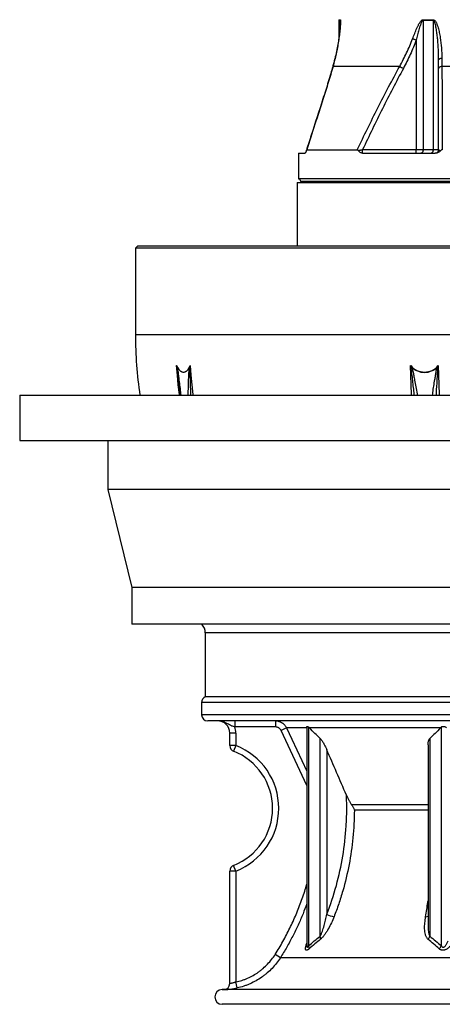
# Model space of a CAD drawing. Header units: millimetres. Extents: x 1849 to 3575, y 677 to 4294.
# Tile 1 of 7: x 1849 to 2539, y 677 to 2285. Entities that reach past the tile are written whole.
import ezdxf

# ---------------------------------------------------------------- set-up
doc = ezdxf.new("R2010")
doc.units = ezdxf.units.MM
doc.header["$LTSCALE"] = 2

msp = doc.modelspace()

# ---------------------------------------------------------------- linework, layer by layer
at = {"color": 7, "linetype": 'Continuous', "lineweight": 25}
for p, q in [((2370.3, 2283.2), (2370.3, 2253.6)), ((2508, 2284.6), (2524.4, 2284.6)), ((2524.4, 2283.2), (2508, 2283.2)), ((2508, 2283.2), (2508, 2072.5)), ((2524.4, 2283.2), (2524.4, 2072.5)), ((2496.7, 2251.4), (2496.7, 2072.5)), ((2469.8, 2208.4), (2360.9, 2208.4)), ((2885.7, 2208.4), (2538.8, 2208.4)), ((2304.3, 2066.5), (2304.3, 2024.5)), ((2304.3, 2066.5), (2314.9, 2066.5)), ((2318, 2072.2), (2400.6, 2072.2)), ((2409.2, 2072.5), (2496.7, 2072.5)), ((2409.3, 2066.5), (2527.9, 2066.5)), ((2496.7, 2072.5), (2508, 2072.5)), ((2508, 2072.5), (2524.4, 2072.5)), ((2524.4, 2072.5), (2533.4, 2072.5)), ((2302.3, 2018.5), (2302.3, 1915.5)), ((2302.3, 2018.5), (2642.3, 2018.5)), ((3120.3, 2024.5), (2304.3, 2024.5)), ((2308.3, 2020.5), (2308.3, 2018.5)), ((2042.3, 1915.5), (2038.3, 1911.5)), ((2042.3, 1915.5), (3351.3, 1915.5)), ((2038.3, 1911.5), (2038.3, 1770.1)), ((3355.1, 1911.5), (2038.3, 1911.5)), ((2109.9, 1682.3), (2111.1, 1671.5)), ((2110, 1681.6), (2110, 1682.3)), ((1849.3, 1671.5), (1849.3, 1597.5)), ((1849.3, 1671.5), (3575.3, 1671.5)), ((1849.3, 1597.5), (3575.3, 1597.5)), ((1993.3, 1597.5), (1993.3, 1517.5)), ((1993.3, 1517.5), (2032.3, 1357.5)), ((3431.3, 1517.5), (1993.3, 1517.5)), ((2032.3, 1357.5), (2032.3, 1297.5)), ((3392.3, 1357.5), (2032.3, 1357.5)), ((3392.3, 1297.5), (2032.3, 1297.5)), ((2152.3, 1283.5), (2152.3, 1178.8)), ((3272.3, 1178.8), (2152.3, 1178.8)), ((2146.3, 1169.7), (2146.3, 1149.7)), ((2687.7, 1139.7), (2156.3, 1139.7)), ((2200.5, 1139.7), (2200.5, 1129.7)), ((2267.1, 1129.7), (2200.5, 1129.7)), ((2267.1, 1139.7), (2267.1, 1129.7)), ((2285.2, 1128.1), (2276.2, 1123.9)), ((2318.2, 1128.1), (2285.2, 1128.1)), ((2318.1, 1129.4), (2318.1, 773)), ((2321, 1129.6), (2321, 772.4)), ((2536.2, 1128.1), (2322.6, 1128.1)), ((2537.8, 772.4), (2537.8, 1129.6)), ((2202.3, 1119.7), (2192.3, 1119.7)), ((2192.3, 1099.3), (2192.3, 1119.7)), ((2202.3, 1119.7), (2202.3, 1099.3)), ((2339.8, 787.9), (2339.8, 1111)), ((2519, 1111), (2519, 787.9)), ((2202.3, 1099.3), (2192.3, 1099.3)), ((2202.3, 1099.3), (2198.6, 1090)), ((2516.1, 1100.4), (2516.1, 807.4)), ((2350.7, 1092.5), (2350.7, 823.8)), ((2202.3, 894.4), (2198.6, 903.7)), ((2192.3, 710.9), (2192.3, 894.4)), ((2202.3, 894.4), (2192.3, 894.4)), ((2202.3, 894.4), (2202.3, 713.3)), ((2516.2, 807.4), (2516.2, 807)), ((2516.2, 807), (2516.2, 807.4)), ((2274.9, 753), (2266.5, 758.3)), ((2682.8, 753), (2274.9, 753)), ((2204.4, 703.5), (2202.3, 713.3)), ((3244.8, 700.9), (2179.8, 700.9)), ((3244.8, 676.9), (2179.8, 676.9))]:
    msp.add_line(p, q, dxfattribs=at)
at = {"color": 8, "linetype": 'Continuous', "lineweight": 25}
for p, q in [((2372.6, 2283.2), (2370.3, 2283.2)), ((2370.4, 2284.6), (2372.7, 2284.6)), ((2372.6, 2283.2), (2372.6, 2274.3)), ((2712.3, 2020.5), (2308.3, 2020.5)), ((3386.3, 1770.1), (2038.3, 1770.1)), ((3272.3, 1283.5), (2152.3, 1283.5)), ((3278.3, 1169.7), (2146.3, 1169.7)), ((3278.3, 1149.7), (2146.3, 1149.7)), ((2318.1, 1034.2), (2276.2, 1123.9)), ((2516.1, 1002.6), (2391.3, 1002.6)), ((2516.1, 994), (2395.8, 994)), ((2317.7, 775.6), (2318.1, 776.8)), ((2317.7, 775.6), (2318.1, 775.9))]:
    msp.add_line(p, q, dxfattribs=at)
at = {"color": 7, "linetype": 'Continuous', "lineweight": 25, "flags": 128}
for points in [[(2490.9, 2253.6), (2491.5, 2253.4), (2492.2, 2253.1), (2492.9, 2252.8), (2493.6, 2252.6), (2494.4, 2252.3), (2495.1, 2252), (2495.9, 2251.7), (2496.7, 2251.4)], [(2538.7, 2221.8), (2537.6, 2221.5), (2536.5, 2221.3), (2535.6, 2220.9), (2534.8, 2220.5), (2534.2, 2220.1), (2533.8, 2219.7), (2533.5, 2219.3), (2533.4, 2218.8)], [(2538.8, 2208.4), (2537.7, 2208.1), (2536.6, 2207.8), (2535.7, 2207.4), (2534.9, 2207), (2534.2, 2206.6), (2533.8, 2206.1), (2533.5, 2205.6), (2533.4, 2205.1)], [(2508, 2072.5), (2507.9, 2071.3), (2507.7, 2070.2), (2507.4, 2069.1), (2506.9, 2068.2), (2506.4, 2067.5), (2505.8, 2066.9), (2505.1, 2066.6), (2504.4, 2066.5)], [(2524.4, 2072.5), (2524.3, 2071.3), (2524.1, 2070.2), (2523.8, 2069.1), (2523.4, 2068.2), (2522.9, 2067.5), (2522.3, 2066.9), (2521.7, 2066.6), (2521.1, 2066.5)], [(2105.5, 1719.8), (2107.3, 1716.4), (2109.2, 1713.6), (2111.3, 1711.5), (2113.5, 1710), (2115.7, 1709.3), (2118, 1709.3), (2120.2, 1710), (2122.2, 1711.5), (2124.2, 1713.6), (2125.9, 1716.4), (2127.4, 1719.8)], [(2126.9, 1717.8), (2125.2, 1714.6), (2123.4, 1712.1), (2121.3, 1710.2), (2119.2, 1709.1), (2116.9, 1708.7), (2114.6, 1709.1), (2112.3, 1710.2), (2110.2, 1712.1), (2108.1, 1714.6), (2106.2, 1717.8)]]:
    msp.add_lwpolyline(points, dxfattribs=at)
at = {"color": 8, "linetype": 'Continuous', "lineweight": 25, "flags": 128}
for points in [[(2360.9, 2208.4), (2360.6, 2208.1), (2360.5, 2207.8)], [(2344.9, 2155.7), (2344.5, 2155.5), (2344.5, 2155.4)], [(2110.3, 1671.5), (2110.1, 1672.8), (2108.3, 1688.4), (2106.7, 1704.1), (2105.5, 1719.8)], [(2127.4, 1719.8), (2128.6, 1704.1), (2130.1, 1688.4), (2132, 1672.8), (2132.1, 1671.5)], [(2489.3, 1671.5), (2489.3, 1672.8), (2488.7, 1688.4), (2488.1, 1704.1), (2487.7, 1719.8)], [(2532.8, 1719.8), (2533.2, 1704.1), (2533.8, 1688.4), (2534.4, 1672.8), (2534.4, 1671.5)], [(2285.2, 1128.1), (2293.7, 1110), (2318.1, 1057.8)]]:
    msp.add_lwpolyline(points, dxfattribs=at)
at = {"color": 7, "linetype": 'Continuous', "lineweight": 25}
for centre, radius, start, end in [((2380.3, 2283.2), 10, 171.9901, 180), ((2382.7, 2283.2), 10.1, 172.0446, 180.0002), ((2524.6, 2283.2), 16.6, 175.2048, 180.006), ((2542.5, 2283.2), 18.1, 175.5885, 180.006), ((2684.7, 2592.4), 440.1, 240.7599, 241.6518), ((2359.6, 2071.1), 49.6, 354.6599, 1.5858), ((2453.6, 2071), 43.2, 354.0133, 1.9891), ((2527.4, 2072.5), 6, 270, 0), ((2304.3, 2020.5), 4, 0, 90), ((2712.3, 1770.1), 674, 180, 188.4132), ((2109.4, 1714.3), 4.69, 133.2792, 139.0988), ((2131.1, 1722.6), 6.42, 228.7011, 233.598), ((2510.3, 1738.5), 29.3, 219.71, 320.29), ((2532.2, 1620.6), 106.3, 113.9746, 114.4268), ((2510.3, 1738.4), 29.7, 224.1065, 315.8935), ((2555.7, 1772.5), 59.8, 246.2724, 247.1046), ((2132.3, 1283.5), 20, 0, 44.6854), ((2156.3, 1169.7), 10, 113.5782, 180), ((2156.3, 1149.7), 10, 180, 270), ((2172.3, 1119.7), 20, 360, 90), ((2172.3, 1119.7), 30, 360, 19.4712), ((2202.3, 1099.3), 10, 180, 248.6763), ((2162.3, 996.9), 110, 291.3237, 68.6763), ((2162.3, 996.9), 100, 291.3237, 68.6763), ((2202.3, 894.4), 10, 111.3237, 180), ((2370.9, 865.4), 46.3, 244.0989, 259.5646), ((2330.8, 784.1), 9.83, 355.0374, 22.9584), ((2504.6, 793.7), 15.5, 317.5714, 338.0915), ((2312.7, 768.6), 9.18, 352.842, 25.067), ((2523.3, 778.8), 15.8, 314.1076, 336.4366), ((2182.3, 710.9), 10, 271.4023, 0), ((2179.8, 688.9), 12, 90, 270), ((2179.8, 812.9), 112, 270, 271.4033)]:
    msp.add_arc(centre, radius, start, end, dxfattribs=at)
at = {"color": 8, "linetype": 'Continuous', "lineweight": 25}
msp.add_arc((2512.1, 829.9), 9.99, 270.2101, 293.2023, dxfattribs=at)
at = {"color": 7, "linetype": 'Continuous', "lineweight": 25}
for points, knots in [([(2372.7, 2284.6), (2372.8, 2284.6), (2372.8, 2284.6), (2372.9, 2284.4), (2372.9, 2284.2), (2373, 2283.7), (2373.1, 2283.2), (2373.1, 2282), (2373.1, 2281.4), (2373.1, 2280.1), (2373, 2279.4), (2373, 2277.2), (2372.9, 2275.6), (2372.6, 2272.5), (2372.5, 2270.9), (2372.1, 2266), (2371.7, 2262.7), (2370.9, 2256.1), (2370.4, 2252.7), (2369.3, 2245.9), (2368.7, 2242.5), (2367.4, 2235.7), (2366.8, 2232.3), (2364.5, 2222), (2362.8, 2215.2), (2360.9, 2208.4)], [0, 0, 0, 0, 0.015625, 0.015625, 0.03125, 0.03125, 0.0625, 0.0625, 0.09375, 0.09375, 0.125, 0.125, 0.1875, 0.1875, 0.25, 0.25, 0.375, 0.375, 0.5, 0.5, 0.625, 0.625, 0.75, 0.75, 1, 1, 1, 1]), ([(2490.9, 2253.6), (2492, 2256.5), (2493.1, 2259.4), (2495.4, 2265.1), (2496.5, 2267.9), (2498.4, 2272.1), (2499.1, 2273.5), (2500.4, 2276.2), (2501.1, 2277.6), (2502.3, 2279.6), (2502.7, 2280.2), (2503.6, 2281.4), (2504.1, 2282), (2505.1, 2283.1), (2505.6, 2283.6), (2506.5, 2284.2), (2506.8, 2284.3), (2507.4, 2284.6), (2507.7, 2284.6), (2508, 2284.6)], [0, 0, 0, 0, 0.25, 0.25, 0.5, 0.5, 0.625, 0.625, 0.75, 0.75, 0.8125, 0.8125, 0.875, 0.875, 0.9375, 0.9375, 0.96875, 0.96875, 1, 1, 1, 1]), ([(2508, 2283.2), (2507.8, 2283.2), (2507.7, 2283.2), (2507.4, 2283.1), (2507.3, 2283), (2506.9, 2282.7), (2506.6, 2282.5), (2506, 2281.7), (2505.6, 2281), (2505, 2279.8), (2504.7, 2279.1), (2504.2, 2277.8), (2503.9, 2277.1), (2503.2, 2275.1), (2502.7, 2273.7), (2501.9, 2271), (2501.5, 2269.6), (2500.3, 2265.4), (2499.6, 2262.6), (2498.1, 2257), (2497.4, 2254.2), (2496.7, 2251.4)], [0, 0, 0, 0, 0.015625, 0.015625, 0.03125, 0.03125, 0.0625, 0.0625, 0.125, 0.125, 0.1875, 0.1875, 0.25, 0.25, 0.375, 0.375, 0.5, 0.5, 0.75, 0.75, 1, 1, 1, 1]), ([(2524.4, 2284.6), (2524.7, 2284.6), (2525.1, 2284.6), (2525.6, 2284.4), (2525.9, 2284.2), (2526.7, 2283.7), (2527.2, 2283.3), (2528, 2282.2), (2528.4, 2281.7), (2529.1, 2280.5), (2529.4, 2279.9), (2530.3, 2278.1), (2530.8, 2276.8), (2531.7, 2274.2), (2532.1, 2272.9), (2533.3, 2268.9), (2533.9, 2266.2), (2535.1, 2260.7), (2535.6, 2257.9), (2536.9, 2249.6), (2537.5, 2244.1), (2538.4, 2232.9), (2538.7, 2227.4), (2538.7, 2221.8)], [0, 0, 0, 0, 0.015625, 0.015625, 0.03125, 0.03125, 0.0625, 0.0625, 0.09375, 0.09375, 0.125, 0.125, 0.1875, 0.1875, 0.25, 0.25, 0.375, 0.375, 0.5, 0.5, 0.75, 0.75, 1, 1, 1, 1]), ([(2533.4, 2218.8), (2533.4, 2224.4), (2533.3, 2229.9), (2532.8, 2241), (2532.4, 2246.5), (2531.6, 2254.8), (2531.3, 2257.5), (2530.6, 2263), (2530.3, 2265.8), (2529.6, 2269.9), (2529.3, 2271.2), (2528.8, 2273.9), (2528.5, 2275.3), (2527.9, 2277.3), (2527.7, 2277.9), (2527.3, 2279.2), (2527.1, 2279.9), (2526.7, 2280.8), (2526.6, 2281.1), (2526.2, 2281.7), (2526.1, 2282), (2525.7, 2282.5), (2525.5, 2282.7), (2525, 2283.1), (2524.7, 2283.2), (2524.4, 2283.2)], [0, 0, 0, 0, 0.25, 0.25, 0.5, 0.5, 0.625, 0.625, 0.75, 0.75, 0.8125, 0.8125, 0.875, 0.875, 0.90625, 0.90625, 0.9375, 0.9375, 0.953125, 0.953125, 0.96875, 0.96875, 0.984375, 0.984375, 1, 1, 1, 1]), ([(2372.9, 2280.3), (2372.9, 2280.3), (2372.9, 2280), (2372.9, 2279), (2372.8, 2277.1), (2372.6, 2274.4), (2372.3, 2270.6), (2371.8, 2265.4), (2371, 2258.4), (2369.7, 2249.4), (2367.8, 2238.5), (2365.3, 2226.6), (2362.9, 2216.3), (2361, 2209.9), (2360.4, 2207.8)], [0, 0, 0, 0, 0.00023, 0.024204, 0.056029, 0.092728, 0.152645, 0.221032, 0.306558, 0.439059, 0.587141, 0.745545, 0.915652, 1, 1, 1, 1]), ([(2469.8, 2208.4), (2473.8, 2215.7), (2477.6, 2223.1), (2484.7, 2238.1), (2487.9, 2245.8), (2490.9, 2253.6)], [0, 0, 0, 0, 0.5, 0.5, 1, 1, 1, 1]), ([(2496.7, 2251.4), (2493.8, 2243.4), (2490.6, 2235.6), (2483.6, 2220.1), (2479.8, 2212.6), (2475.8, 2205.1)], [0, 0, 0, 0, 0.5, 0.5, 1, 1, 1, 1]), ([(2360.5, 2207.8), (2360.5, 2207.7), (2359.4, 2204.1), (2357, 2195.8), (2353.2, 2183.1), (2349, 2169.4), (2346, 2160.1), (2344.5, 2155.4)], [0, 0, 0, 0, 0.005195, 0.215172, 0.476087, 0.732946, 1, 1, 1, 1]), ([(2360.9, 2208.4), (2359.7, 2204), (2358.4, 2199.7), (2355.8, 2191), (2354.5, 2186.6), (2350.5, 2173.4), (2347.7, 2164.6), (2344.9, 2155.7)], [0, 0, 0, 0, 0.25, 0.25, 0.5, 0.5, 1, 1, 1, 1]), ([(2400.6, 2072.2), (2411.6, 2095.2), (2422.7, 2118), (2445.7, 2163.5), (2457.5, 2186), (2469.8, 2208.4)], [0, 0, 0, 0, 0.5, 0.5, 1, 1, 1, 1]), ([(2475.8, 2205.1), (2464, 2183.3), (2452.6, 2161.3), (2430.5, 2117.1), (2419.7, 2094.8), (2409.2, 2072.5)], [0, 0, 0, 0, 0.5, 0.5, 1, 1, 1, 1]), ([(2344.5, 2155.4), (2338.1, 2135.7), (2329.1, 2107.6), (2320.1, 2079.5), (2317.4, 2071.2)], [0, 0, 0, 0, 0.704889, 1, 1, 1, 1]), ([(2317.2, 2070.7), (2317.1, 2070.4), (2317.1, 2070.1), (2316.9, 2069.5), (2316.8, 2069.2), (2316.5, 2068.5), (2316.3, 2068.1), (2316, 2067.3), (2315.8, 2067), (2315.4, 2066.6), (2315.1, 2066.5), (2314.9, 2066.5)], [0, 0, 0, 0, 0.125, 0.125, 0.25, 0.25, 0.5, 0.5, 0.75, 0.75, 1, 1, 1, 1]), ([(2318, 2072.2), (2317.9, 2072.2), (2317.8, 2072.1), (2317.7, 2072), (2317.6, 2071.9), (2317.5, 2071.6), (2317.4, 2071.5), (2317.3, 2071.1), (2317.3, 2070.9), (2317.2, 2070.7)], [0, 0, 0, 0, 0.25, 0.25, 0.5, 0.5, 0.75, 0.75, 1, 1, 1, 1]), ([(2402.3, 2071), (2402.2, 2071.2), (2402.1, 2071.4), (2401.8, 2071.6), (2401.7, 2071.8), (2401.4, 2072), (2401.2, 2072.1), (2400.9, 2072.2), (2400.8, 2072.2), (2400.6, 2072.2)], [0, 0, 0, 0, 0.25, 0.25, 0.5, 0.5, 0.75, 0.75, 1, 1, 1, 1]), ([(2402.3, 2071), (2402.8, 2071.1), (2403.3, 2071.2), (2404.5, 2071.5), (2405, 2071.6), (2406.2, 2071.8), (2406.8, 2072), (2408, 2072.2), (2408.6, 2072.3), (2409.2, 2072.5)], [0, 0, 0, 0, 0.25, 0.25, 0.5, 0.5, 0.75, 0.75, 1, 1, 1, 1]), ([(2409, 2066.5), (2408.3, 2066.5), (2407.7, 2066.7), (2406.5, 2067.2), (2405.9, 2067.5), (2404.8, 2068.3), (2404.2, 2068.7), (2403.5, 2069.5), (2403.2, 2069.8), (2402.7, 2070.3), (2402.5, 2070.7), (2402.3, 2071)], [0, 0, 0, 0, 0.25, 0.25, 0.5, 0.5, 0.75, 0.75, 0.875, 0.875, 1, 1, 1, 1]), ([(2536.8, 2070.8), (2536.5, 2070.5), (2536.2, 2070.2), (2535.6, 2069.6), (2535.2, 2069.3), (2534.2, 2068.6), (2533.5, 2068.1), (2532, 2067.3), (2531.2, 2067), (2530, 2066.7), (2529.6, 2066.6), (2528.7, 2066.5), (2528.3, 2066.5), (2527.9, 2066.5)], [0, 0, 0, 0, 0.125, 0.125, 0.25, 0.25, 0.5, 0.5, 0.75, 0.75, 0.875, 0.875, 1, 1, 1, 1]), ([(2533.4, 2072.5), (2533.4, 2072.3), (2533.5, 2072.2), (2533.7, 2071.9), (2533.8, 2071.9), (2534, 2071.7), (2534.1, 2071.7), (2534.5, 2071.4), (2534.9, 2071.3), (2535.8, 2071.1), (2536.3, 2070.9), (2536.8, 2070.8)], [0, 0, 0, 0, 0.25, 0.25, 0.375, 0.375, 0.5, 0.5, 0.75, 0.75, 1, 1, 1, 1]), ([(2539.4, 2072.2), (2539.1, 2072.2), (2538.9, 2072.1), (2538.4, 2072), (2538.2, 2071.9), (2537.5, 2071.6), (2537.2, 2071.2), (2536.8, 2070.8)], [0, 0, 0, 0, 0.25, 0.25, 0.5, 0.5, 1, 1, 1, 1]), ([(2105.9, 1717.4), (2105.8, 1718.1), (2105.7, 1718.7), (2105.6, 1719.4), (2105.6, 1719.5), (2105.6, 1719.6), (2105.5, 1719.7), (2105.5, 1719.7), (2105.5, 1719.8), (2105.5, 1719.8)], [0, 0, 0, 0, 0.001017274, 0.001017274, 0.001017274, 0.001184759, 0.001184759, 0.001184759, 0.001208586, 0.001208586, 0.001208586, 0.001208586]), ([(2127.3, 1717.4), (2127.3, 1718.1), (2127.3, 1718.7), (2127.4, 1719.4), (2127.4, 1719.5), (2127.4, 1719.6), (2127.4, 1719.7), (2127.4, 1719.7), (2127.4, 1719.8), (2127.4, 1719.8)], [0, 0, 0, 0, 0.001017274, 0.001017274, 0.001017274, 0.001184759, 0.001184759, 0.001184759, 0.001208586, 0.001208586, 0.001208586, 0.001208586]), ([(2488.2, 1717.4), (2488.1, 1718.1), (2487.9, 1718.7), (2487.8, 1719.4), (2487.8, 1719.5), (2487.8, 1719.6), (2487.7, 1719.7), (2487.7, 1719.7), (2487.7, 1719.8), (2487.7, 1719.8)], [0, 0, 0, 0, 0.001017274, 0.001017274, 0.001017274, 0.001184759, 0.001184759, 0.001184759, 0.001208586, 0.001208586, 0.001208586, 0.001208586]), ([(2532.4, 1717.4), (2532.6, 1718.1), (2532.7, 1718.7), (2532.8, 1719.4), (2532.8, 1719.5), (2532.8, 1719.6), (2532.8, 1719.7), (2532.8, 1719.7), (2532.8, 1719.8), (2532.8, 1719.8)], [0, 0, 0, 0, 0.001017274, 0.001017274, 0.001017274, 0.001184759, 0.001184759, 0.001184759, 0.001208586, 0.001208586, 0.001208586, 0.001208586]), ([(2200.5, 1129.7), (2199.3, 1130), (2198, 1130.4), (2196.2, 1131.1), (2195.6, 1131.4), (2194.4, 1131.9), (2193.9, 1132.2), (2192.2, 1133), (2191.1, 1133.6), (2188.9, 1134.7), (2187.8, 1135.3), (2185.6, 1136.4), (2184.4, 1136.9), (2182.1, 1137.9), (2180.9, 1138.3), (2178.5, 1139), (2177.3, 1139.2), (2175.4, 1139.5), (2174.8, 1139.5), (2173.8, 1139.6), (2173.5, 1139.6), (2172.9, 1139.7), (2172.6, 1139.7), (2172.3, 1139.7)], [0, 0, 0, 0, 0.125, 0.125, 0.1875, 0.1875, 0.25, 0.25, 0.375, 0.375, 0.5, 0.5, 0.625, 0.625, 0.75, 0.75, 0.875, 0.875, 0.9375, 0.9375, 0.96875, 0.96875, 1, 1, 1, 1]), ([(2267.1, 1139.7), (2269, 1139.7), (2270.9, 1139.4), (2273.6, 1138.6), (2274.5, 1138.3), (2276.2, 1137.5), (2277, 1137), (2278.2, 1136.3), (2278.6, 1136), (2279.4, 1135.5), (2279.8, 1135.2), (2280.8, 1134.2), (2281.5, 1133.6), (2282.7, 1132.2), (2283.3, 1131.4), (2284.4, 1129.8), (2284.8, 1129), (2285.2, 1128.1)], [0, 0, 0, 0, 0.25, 0.25, 0.375, 0.375, 0.5, 0.5, 0.5625, 0.5625, 0.625, 0.625, 0.75, 0.75, 0.875, 0.875, 1, 1, 1, 1]), ([(2276.2, 1123.9), (2275.8, 1124.8), (2275.2, 1125.6), (2274.3, 1126.6), (2274, 1126.9), (2273.3, 1127.6), (2272.9, 1127.8), (2272.1, 1128.4), (2271.7, 1128.6), (2270.8, 1129), (2270.3, 1129.1), (2269, 1129.5), (2268.1, 1129.7), (2267.1, 1129.7)], [0, 0, 0, 0, 0.25, 0.25, 0.375, 0.375, 0.5, 0.5, 0.625, 0.625, 0.75, 0.75, 1, 1, 1, 1]), ([(2318.1, 1129.4), (2318.1, 1129.4), (2318, 1130), (2318.3, 1130.6), (2319, 1130.8), (2319.9, 1130.5), (2320.7, 1129.9), (2321, 1129.6)], [0, 0, 0, 0, 0.0418, 0.314854, 0.568729, 0.798205, 1, 1, 1, 1]), ([(2537.8, 1129.6), (2538.1, 1129.9), (2538.4, 1130.1), (2539, 1130.4), (2539.3, 1130.5), (2540.1, 1130.7), (2540.4, 1130.7), (2541.2, 1130.7), (2541.6, 1130.7), (2542.4, 1130.6), (2542.8, 1130.4), (2543.6, 1130.1), (2544, 1130), (2545.1, 1129.3), (2545.8, 1128.8), (2546.4, 1128.1)], [0, 0, 0, 0, 0.125, 0.125, 0.25, 0.25, 0.375, 0.375, 0.5, 0.5, 0.625, 0.625, 0.75, 0.75, 1, 1, 1, 1]), ([(2339.8, 1111), (2340.4, 1110.4), (2340.9, 1109.8), (2342, 1108.5), (2342.5, 1107.8), (2343.5, 1106.3), (2344, 1105.5), (2345, 1104), (2345.4, 1103.2), (2346.8, 1100.7), (2347.6, 1099.1), (2349.3, 1095.8), (2350, 1094.2), (2350.7, 1092.5)], [0, 0, 0, 0, 0.125, 0.125, 0.25, 0.25, 0.375, 0.375, 0.5, 0.5, 0.75, 0.75, 1, 1, 1, 1]), ([(2516.2, 1100.4), (2516.2, 1101.6), (2516.2, 1104.4), (2516.9, 1108.1), (2518.4, 1110.1), (2519, 1111)], [0, 0, 0, 0, 0.316863, 0.707623, 1, 1, 1, 1]), ([(2350.7, 823.8), (2356.8, 839.2), (2362, 854.8), (2370.7, 886.5), (2374.2, 902.5), (2379.6, 935.1), (2381.5, 951.6), (2382.7, 972.4), (2382.9, 976.6), (2383.2, 985), (2383.3, 989.1), (2383.4, 1001.7), (2383.2, 1010), (2382.8, 1018.4)], [0, 0, 0, 0, 0.25, 0.25, 0.5, 0.5, 0.75, 0.75, 0.8125, 0.8125, 0.875, 0.875, 1, 1, 1, 1]), ([(2382.8, 1018.4), (2383.4, 1017), (2384, 1015.7), (2385.3, 1013), (2386, 1011.6), (2387.4, 1009), (2388.1, 1007.6), (2389.6, 1005), (2390.4, 1003.8), (2391.3, 1002.6)], [0, 0, 0, 0, 0.25, 0.25, 0.5, 0.5, 0.75, 0.75, 1, 1, 1, 1]), ([(2391.3, 1002.6), (2392.2, 1001.2), (2393.1, 999.9), (2394.5, 997.2), (2395.1, 995.8), (2395.6, 994.4)], [0, 0, 0, 0, 0.5, 0.5, 1, 1, 1, 1]), ([(2395.8, 993.7), (2395.7, 986.2), (2395.5, 978.7), (2394.7, 963.8), (2394.1, 956.3), (2392, 934.2), (2389.9, 919.5), (2384.3, 890.5), (2380.9, 876.2), (2375.8, 858.4), (2374.7, 854.8), (2372.5, 847.8), (2371.4, 844.2), (2367.8, 833.7), (2365.3, 826.8), (2362.6, 819.9)], [0, 0, 0, 0, 0.125, 0.125, 0.25, 0.25, 0.5, 0.5, 0.75, 0.75, 0.8125, 0.8125, 0.875, 0.875, 1, 1, 1, 1]), ([(2395.6, 994.4), (2395.6, 994.3), (2395.6, 994.3), (2395.6, 994.2), (2395.6, 994.1), (2395.6, 994), (2395.7, 994), (2395.7, 993.9), (2395.7, 993.9), (2395.7, 993.9), (2395.7, 993.8), (2395.7, 993.8), (2395.7, 993.8), (2395.7, 993.8), (2395.7, 993.7), (2395.7, 993.7), (2395.7, 993.7), (2395.7, 993.7), (2395.7, 993.7), (2395.7, 993.7), (2395.7, 993.7), (2395.7, 993.7), (2395.8, 993.7), (2395.8, 993.7), (2395.8, 993.7)], [0, 0, 0, 0, 0.0001373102, 0.0001373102, 0.0001373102, 0.0002309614, 0.0002309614, 0.0002309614, 0.0002952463, 0.0002952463, 0.0002952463, 0.0003398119, 0.0003398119, 0.0003398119, 0.0003862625, 0.0003862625, 0.0003862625, 0.0004050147, 0.0004050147, 0.0004050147, 0.0004241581, 0.0004241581, 0.0004241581, 0.0004330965, 0.0004330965, 0.0004330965, 0.0004330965]), ([(2339.8, 787.9), (2340.2, 788.5), (2340.6, 789.2), (2341.2, 790.5), (2341.6, 791.2), (2342.2, 792.6), (2342.5, 793.3), (2343, 794.8), (2343.3, 795.5), (2344.1, 797.8), (2344.6, 799.3), (2345.5, 802.3), (2346, 803.8), (2347.3, 808.4), (2348, 811.4), (2349.5, 817.6), (2350.1, 820.7), (2350.7, 823.8)], [0, 0, 0, 0, 0.0625, 0.0625, 0.125, 0.125, 0.1875, 0.1875, 0.25, 0.25, 0.375, 0.375, 0.5, 0.5, 0.75, 0.75, 1, 1, 1, 1]), ([(2362.6, 819.9), (2361.2, 816.5), (2359.8, 813.1), (2356.7, 806.5), (2355, 803.2), (2352.3, 798.4), (2351.4, 796.8), (2349.4, 793.7), (2348.4, 792.2), (2346.8, 790.1), (2346.3, 789.3), (2345.2, 788), (2344.6, 787.3), (2343.5, 786), (2342.9, 785.4), (2341.7, 784.2), (2341.2, 783.7), (2340.6, 783.2)], [0, 0, 0, 0, 0.25, 0.25, 0.5, 0.5, 0.625, 0.625, 0.75, 0.75, 0.8125, 0.8125, 0.875, 0.875, 0.9375, 0.9375, 1, 1, 1, 1]), ([(2516, 783.2), (2515.5, 783.7), (2515, 784.2), (2514.1, 785.4), (2513.7, 786), (2513, 787.3), (2512.7, 788), (2512.2, 789.3), (2512, 790.1), (2511.4, 792.3), (2511.1, 793.8), (2510.7, 796.9), (2510.6, 798.5), (2510.4, 803.3), (2510.6, 806.5), (2511.2, 813.1), (2511.6, 816.5), (2512.2, 819.9)], [0, 0, 0, 0, 0.0625, 0.0625, 0.125, 0.125, 0.1875, 0.1875, 0.25, 0.25, 0.375, 0.375, 0.5, 0.5, 0.75, 0.75, 1, 1, 1, 1]), ([(2321.8, 767.4), (2321.1, 766.8), (2320.4, 766.3), (2319.4, 765.7), (2319.1, 765.5), (2318.5, 765.3), (2318.3, 765.2), (2317.8, 765.1), (2317.5, 765.1), (2317.1, 765.2), (2316.9, 765.3), (2316.6, 765.5), (2316.5, 765.7), (2316.3, 766), (2316.2, 766.3), (2316.1, 767), (2316, 767.6), (2316.1, 769), (2316.2, 769.8), (2316.7, 772.1), (2317.2, 773.8), (2317.7, 775.6)], [0, 0, 0, 0, 0.125, 0.125, 0.1875, 0.1875, 0.25, 0.25, 0.3125, 0.3125, 0.375, 0.375, 0.4375, 0.4375, 0.5, 0.5, 0.625, 0.625, 0.75, 0.75, 1, 1, 1, 1]), ([(2318.1, 772.9), (2318.1, 772.9), (2318.1, 772.9), (2318.1, 772.9), (2318.1, 772.9)], [0, 0, 0, 0, 0.2170891, 1, 1, 1, 1]), ([(2555.8, 775.6), (2555.1, 774.7), (2554.4, 773.8), (2553, 772.1), (2552.2, 771.3), (2550.6, 769.7), (2549.7, 769), (2548.3, 768), (2547.9, 767.6), (2546.9, 767), (2546.4, 766.8), (2545.4, 766.3), (2544.8, 766), (2543.8, 765.6), (2543.2, 765.5), (2542.2, 765.2), (2541.6, 765.2), (2540.6, 765.1), (2540, 765.1), (2539, 765.2), (2538.5, 765.3), (2537.6, 765.5), (2537.1, 765.7), (2535.8, 766.3), (2535, 766.8), (2534.3, 767.4)], [0, 0, 0, 0, 0.125, 0.125, 0.25, 0.25, 0.375, 0.375, 0.4375, 0.4375, 0.5, 0.5, 0.5625, 0.5625, 0.625, 0.625, 0.6875, 0.6875, 0.75, 0.75, 0.8125, 0.8125, 0.875, 0.875, 1, 1, 1, 1]), ([(2537.8, 772.4), (2538.2, 771.9), (2538.6, 771.3), (2539.3, 770.7), (2539.6, 770.5), (2540.3, 770.2), (2540.6, 770.2), (2541.3, 770.2), (2541.7, 770.3), (2542.3, 770.5), (2542.7, 770.7), (2543.6, 771.4), (2544.1, 771.9), (2545.1, 773.1), (2545.5, 773.7), (2546.3, 775), (2546.6, 775.6), (2547.6, 777.7), (2548.2, 779), (2548.7, 780.4)], [0, 0, 0, 0, 0.125, 0.125, 0.1875, 0.1875, 0.25, 0.25, 0.3125, 0.3125, 0.375, 0.375, 0.5, 0.5, 0.625, 0.625, 0.75, 0.75, 1, 1, 1, 1]), ([(2202.3, 713.3), (2205.6, 714), (2208.8, 714.9), (2213.6, 716.5), (2215.2, 717), (2218.4, 718.2), (2219.9, 718.9), (2227.6, 722.3), (2233.4, 725.5), (2240.3, 730.3), (2241.6, 731.3), (2244.3, 733.4), (2245.6, 734.5), (2249.4, 737.8), (2251.8, 740.1), (2258.7, 747.3), (2262.9, 752.6), (2266.5, 758.3)], [0, 0, 0, 0, 0.125, 0.125, 0.1875, 0.1875, 0.25, 0.25, 0.5, 0.5, 0.5625, 0.5625, 0.625, 0.625, 0.75, 0.75, 1, 1, 1, 1]), ([(2274.9, 753), (2270.9, 746.7), (2266.4, 740.9), (2258.8, 732.9), (2256.2, 730.4), (2252, 726.8), (2250.5, 725.6), (2247.6, 723.4), (2246.1, 722.3), (2238.6, 717), (2232.2, 713.4), (2223.8, 709.7), (2222.1, 709), (2218.7, 707.6), (2216.9, 707), (2211.6, 705.3), (2208, 704.3), (2204.4, 703.5)], [0, 0, 0, 0, 0.25, 0.25, 0.375, 0.375, 0.4375, 0.4375, 0.5, 0.5, 0.75, 0.75, 0.8125, 0.8125, 0.875, 0.875, 1, 1, 1, 1]), ([(2202.3, 713.3), (2201.6, 713), (2201, 712.7), (2200.1, 712.4), (2199.8, 712.3), (2199.2, 712.1), (2198.9, 712), (2198, 711.8), (2197.4, 711.6), (2196.3, 711.4), (2195.8, 711.3), (2194.8, 711.1), (2194.4, 711.1), (2193.8, 711), (2193.7, 711), (2193.3, 711), (2193.2, 710.9), (2192.8, 710.9), (2192.6, 710.9), (2192.3, 710.9), (2192.3, 710.9), (2192.3, 710.9)], [0, 0, 0, 0, 0.125, 0.125, 0.1875, 0.1875, 0.25, 0.25, 0.375, 0.375, 0.5, 0.5, 0.625, 0.625, 0.6875, 0.6875, 0.75, 0.75, 0.875, 0.875, 1, 1, 1, 1]), ([(2182.5, 700.9), (2182.5, 700.9), (2182.7, 700.9), (2183.1, 700.9), (2183.3, 700.9), (2183.8, 700.9), (2184, 700.9), (2184.6, 701), (2185, 701), (2185.7, 701), (2186.1, 701), (2187.4, 701.1), (2188.3, 701.2), (2190.4, 701.3), (2191.5, 701.4), (2193.9, 701.7), (2195.1, 701.9), (2197.1, 702.1), (2197.7, 702.2), (2199.1, 702.5), (2199.7, 702.6), (2201.7, 702.9), (2203.1, 703.2), (2204.4, 703.5)], [0, 0, 0, 0, 0.125, 0.125, 0.1875, 0.1875, 0.25, 0.25, 0.3125, 0.3125, 0.375, 0.375, 0.5, 0.5, 0.625, 0.625, 0.75, 0.75, 0.8125, 0.8125, 0.875, 0.875, 1, 1, 1, 1])]:
    msp.add_open_spline(points, degree=3, knots=knots, dxfattribs=at)
at = {"color": 8, "linetype": 'Continuous', "lineweight": 25}
for points, knots in [([(2372.9, 2280.3), (2372.9, 2280.6), (2372.9, 2281.6), (2372.8, 2282.7), (2372.7, 2283.2), (2372.6, 2283.2), (2372.6, 2283.2)], [0, 0, 0, 0, 0.178939, 0.656931, 0.913514, 1, 1, 1, 1]), ([(2110, 1682.3), (2109.4, 1686.6), (2108.5, 1694.6), (2107.2, 1706.4), (2106.3, 1713.7), (2105.9, 1717.4)], [0, 0, 0, 0, 0.368165, 0.683944, 1, 1, 1, 1]), ([(2106.2, 1717.8), (2106.7, 1715.4), (2107.6, 1710.8), (2108.5, 1703.4), (2110, 1691.1), (2111.4, 1680.5), (2112.2, 1672.3), (2112.3, 1671.5)], [0, 0, 0, 0, 0.15688, 0.314729, 0.47267, 0.950184, 1, 1, 1, 1]), ([(2124.4, 1671.5), (2124.4, 1673), (2124.6, 1678), (2124.8, 1686.5), (2125.1, 1697.1), (2125.6, 1707.7), (2126.4, 1714.4), (2126.9, 1717.8)], [0, 0, 0, 0, 0.092178, 0.319653, 0.547772, 0.774469, 1, 1, 1, 1]), ([(2127.3, 1717.4), (2127.2, 1713.9), (2127.1, 1706.9), (2127.6, 1692.8), (2127.8, 1681), (2128.4, 1672.8), (2128.4, 1671.5)], [0, 0, 0, 0, 0.229246, 0.458908, 0.919203, 1, 1, 1, 1]), ([(2493.7, 1671.5), (2493.6, 1672), (2492.8, 1679.9), (2491.5, 1691.6), (2489.9, 1706.4), (2488.8, 1713.7), (2488.2, 1717.4)], [0, 0, 0, 0, 0.033662, 0.516574, 0.758181, 1, 1, 1, 1]), ([(2489, 1717.8), (2489.8, 1715.4), (2491.5, 1710.8), (2492.8, 1703.4), (2495, 1691.1), (2497.1, 1680.5), (2498.3, 1672.3), (2498.5, 1671.5)], [0, 0, 0, 0, 0.15688, 0.314729, 0.47267, 0.950184, 1, 1, 1, 1]), ([(2523.4, 1671.5), (2523.6, 1673), (2524.6, 1681.5), (2526.5, 1692.2), (2528.3, 1704), (2529.4, 1711), (2530.9, 1715.5), (2531.6, 1717.8)], [0, 0, 0, 0, 0.092281, 0.545153, 0.69713, 0.84902, 1, 1, 1, 1]), ([(2532.4, 1717.4), (2532, 1713.9), (2531, 1706.9), (2530.4, 1692.8), (2529.5, 1681), (2529.2, 1672.8), (2529.2, 1671.5)], [0, 0, 0, 0, 0.229246, 0.458908, 0.919203, 1, 1, 1, 1]), ([(2266.5, 758.3), (2270.8, 765.3), (2279.3, 779.2), (2290.6, 801.1), (2300.9, 823.5), (2309.8, 846.7), (2315.5, 863.2), (2317.8, 872), (2318.1, 872.9)], [0, 0, 0, 0, 0.194327, 0.388654, 0.585378, 0.782102, 0.977831, 1, 1, 1, 1]), ([(2318.1, 840.7), (2316.1, 835.4), (2311.7, 823.7), (2304, 806.2), (2295.2, 788), (2285.6, 770.2), (2278.5, 758.7), (2274.9, 753)], [0, 0, 0, 0, 0.175201, 0.3803888, 0.5859772, 0.7927837, 1, 1, 1, 1]), ([(2512.2, 819.9), (2513.4, 827.7), (2514.8, 836.3), (2516, 845.2), (2516.1, 846)], [0, 0, 0, 0, 0.909058, 1, 1, 1, 1]), ([(2516.2, 807), (2516.1, 805.3), (2516.1, 800.9), (2516.7, 794.9), (2517.8, 790.2), (2518.8, 788.3), (2519, 787.9)], [0, 0, 0, 0, 0.250472, 0.656563, 0.924073, 1, 1, 1, 1]), ([(2318.1, 772.9), (2318.1, 772.3), (2318.1, 771.4), (2318.4, 770.5), (2318.7, 770.1), (2319.2, 770.2), (2319.8, 770.7), (2320.4, 771.5), (2320.9, 772.2), (2321, 772.4)], [0, 0, 0, 0, 0.242384, 0.371559, 0.490966, 0.597529, 0.697733, 0.919368, 1, 1, 1, 1])]:
    msp.add_open_spline(points, degree=3, knots=knots, dxfattribs=at)
at = {"color": 7, "linetype": 'Continuous', "lineweight": 25}
for points in [[(2533.4, 2205.1), (2533.4, 2209.6), (2533.4, 2214.2), (2533.4, 2218.8)], [(2538.7, 2221.8), (2538.8, 2217.3), (2538.8, 2212.8), (2538.8, 2208.4)], [(2533.4, 2072.5), (2533.4, 2116.8), (2533.4, 2161), (2533.4, 2205.1)], [(2538.8, 2208.4), (2539, 2163.1), (2539.2, 2117.7), (2539.4, 2072.2)], [(2344.9, 2155.7), (2335.9, 2127.8), (2326.9, 2100), (2318, 2072.2)], [(2409.3, 2066.5), (2409.2, 2066.5), (2409.1, 2066.5), (2409, 2066.5)], [(2106.2, 1717.8), (2106, 1718.4), (2105.8, 1719.1), (2105.5, 1719.8)], [(2126.9, 1717.8), (2127, 1718.4), (2127.2, 1719.1), (2127.4, 1719.8)], [(2489, 1717.8), (2488.5, 1718.4), (2488.1, 1719.1), (2487.7, 1719.8)], [(2531.6, 1717.8), (2532, 1718.4), (2532.4, 1719.1), (2532.8, 1719.8)], [(2322.6, 1128.1), (2322.1, 1128.7), (2321.5, 1129.2), (2321, 1129.6)], [(2339.8, 1111), (2333.9, 1116.4), (2328.2, 1122.1), (2322.6, 1128.1)], [(2536.2, 1128.1), (2530.6, 1122.1), (2524.9, 1116.4), (2519, 1111)], [(2537.8, 1129.6), (2537.3, 1129.2), (2536.8, 1128.7), (2536.2, 1128.1)], [(2382.8, 1018.4), (2372.1, 1043.1), (2361.4, 1067.8), (2350.7, 1092.5)], [(2321, 772.4), (2327.2, 777.7), (2333.5, 782.9), (2339.8, 787.9)], [(2519, 787.9), (2525.3, 782.9), (2531.6, 777.7), (2537.8, 772.4)], [(2340.6, 783.2), (2334.3, 778.1), (2328, 772.8), (2321.8, 767.4)], [(2534.3, 767.4), (2528.3, 772.8), (2522.2, 778.1), (2516, 783.2)], [(2182.5, 700.9), (2182.5, 700.9), (2182.5, 700.9), (2182.5, 700.9)]]:
    msp.add_open_spline(points, degree=3, dxfattribs=at)

doc.saveas('drawing.dxf')
